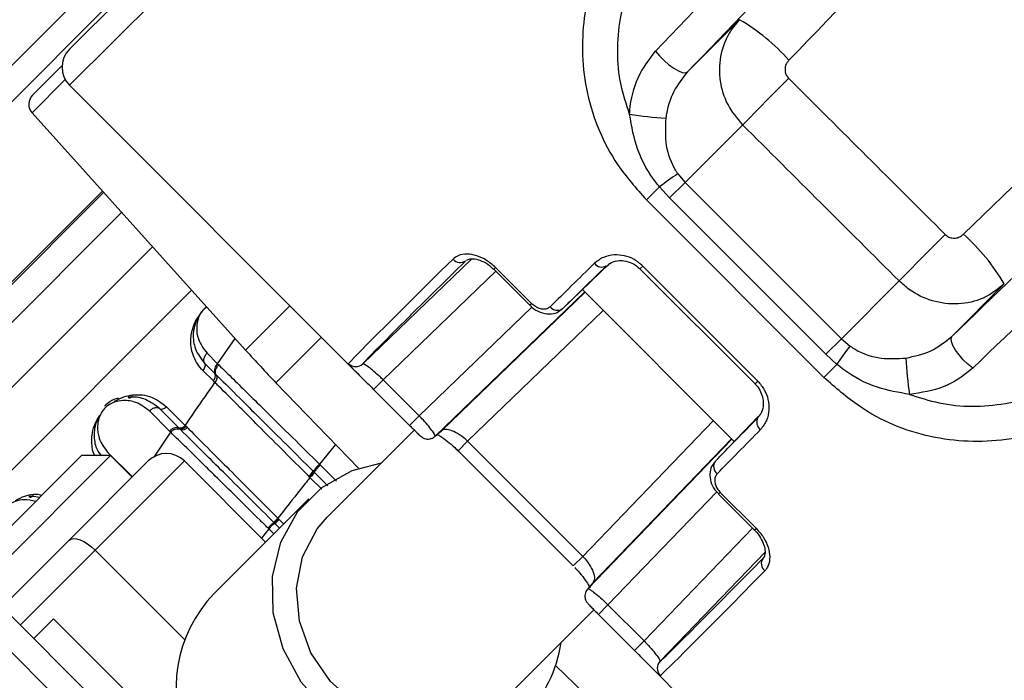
# Paper-space layout 'In-Ground Anchor' of a CAD drawing. Header units: millimetres. Extents: x 1591 to 17407, y 414 to 16227.
# Tile 32 of 67: x 3679 to 3756, y 10342 to 10394. Entities that reach past the tile are written whole.
import ezdxf

# ---------------------------------------------------------------- set-up
doc = ezdxf.new("R2010")
doc.units = ezdxf.units.MM
doc.layers.add('COMPONENT_GEOMETRY', color=7, linetype='Continuous')
doc.styles.add('SLDTEXTSTYLE1', font='TXT', dxfattribs={"width": 0.75})
doc.dimstyles.new('SLDDIMSTYLE0', dxfattribs={"dimtxt": 100, "dimasz": 6.604, "dimexe": 0, "dimexo": 0.0625, "dimgap": 25, "dimtad": 0, "dimtih": 1, "dimtoh": 1, "dimdec": 0, "dimlfac": 0.5, "dimrnd": 1e-09, "dimzin": 12, "dimdsep": 46, "dimtxsty": 'SLDTEXTSTYLE1', "dimsah": 1, "dimcen": 0.09, "dimadec": 0, "dimazin": 3, "dimtfac": 1, "dimtdec": 0, "dimtofl": 0, "dimtmove": 0, "dimatfit": 3, "dimfxl": 1, "dimfrac": 2, "dimtolj": 1, "dimtzin": 12, "dimarcsym": 0})

# ---------------------------------------------------------------- blocks, each defined once
blk = doc.blocks.new('_D_13')
at = {"layer": 'COMPONENT_GEOMETRY', "color": 7, "ltscale": 2}
for p, q in [((8879.101, 12946.127), (8879.101, 8407.682)), ((3365.77, 10201.361), (3365.77, 8407.682)), ((3365.77, 8414.032), (5974.658, 8414.032)), ((8879.101, 8414.032), (6270.213, 8414.032))]:
    blk.add_line(p, q, dxfattribs=at)
for points in [[(3365.77, 8414.032), (3372.374, 8413.016), (3372.374, 8415.048)], [(8879.101, 8414.032), (8872.497, 8415.048), (8872.497, 8413.016)]]:
    blk.add_solid(points, dxfattribs=at)
at = {"layer": 'COMPONENT_GEOMETRY', "color": 7, "ltscale": 2, "insert": (5974.658, 8463.564), "char_height": 100, "attachment_point": 1, "style": 'SLDTEXTSTYLE1'}
blk.add_mtext('2757', dxfattribs=at)

psp = doc.layouts.new('In-Ground Anchor')

# ---------------------------------------------------------------- linework, layer by layer
at = {"color": 7, "linetype": 'Continuous', "lineweight": 25, "ltscale": 2}
for p, q in [((3730.042, 10439.166), (3682.768, 10391.892)), ((3663.894, 10376.27), (3723.868, 10436.245)), ((3724.798, 10434.347), (3664.824, 10374.372)), ((3735.335, 10394.207), (3731.24, 10390.112)), ((3679.863, 10388.28), (3682.186, 10390.603)), ((3682.768, 10389.064), (3705.386, 10366.446)), ((3679.827, 10386.903), (3696.584, 10368.292)), ((3735.577, 10385.965), (3731.063, 10381.451)), ((3730.489, 10382.129), (3731.063, 10381.451)), ((3729.839, 10380.227), (3731.063, 10381.451)), ((3731.063, 10381.451), (3743.32, 10369.193)), ((3685.346, 10380.774), (3661.251, 10356.679)), ((3729.045, 10381.102), (3728.025, 10380.082)), ((3729.839, 10380.227), (3729.045, 10381.102)), ((3741.952, 10366.156), (3728.025, 10380.082)), ((3742.097, 10367.969), (3729.839, 10380.227)), ((3714.299, 10375.439), (3705.78, 10367.229)), ((3725.139, 10375.103), (3721.446, 10371.546)), ((3716.044, 10374.64), (3718.873, 10371.811)), ((3719.009, 10371.948), (3716.18, 10374.777)), ((3727.514, 10374.674), (3736.543, 10365.645)), ((3727.734, 10374.893), (3736.763, 10365.865)), ((3747.853, 10373.726), (3743.32, 10369.193)), ((3711.448, 10361.547), (3723.187, 10372.861)), ((3723.003, 10373.045), (3734.914, 10361.133)), ((3756.096, 10373.485), (3751.982, 10369.37)), ((3718.873, 10371.811), (3718.873, 10371.812)), ((3742.097, 10367.969), (3743.32, 10369.193)), ((3743.32, 10369.193), (3743.999, 10368.62)), ((3693.562, 10368.051), (3694.385, 10367.227)), ((3742.971, 10367.175), (3742.097, 10367.969)), ((3694.03, 10365.909), (3693.227, 10366.712)), ((3693.366, 10367.27), (3694.178, 10366.458)), ((3694.385, 10367.227), (3694.477, 10367.137)), ((3742.971, 10367.175), (3741.952, 10366.156)), ((3694.178, 10365.761), (3694.03, 10365.909)), ((3694.178, 10366.458), (3694.266, 10366.37)), ((3707.37, 10365.967), (3706.621, 10365.217)), ((3710.199, 10363.138), (3707.37, 10365.967)), ((3698.965, 10365.74), (3705.441, 10359.033)), ((3706.621, 10365.217), (3709.45, 10362.388)), ((3690.611, 10361.95), (3689.036, 10363.525)), ((3691.305, 10362.233), (3689.817, 10363.721)), ((3690.375, 10363.86), (3691.847, 10362.388)), ((3710.199, 10363.138), (3709.45, 10362.388)), ((3736.799, 10363.089), (3733.415, 10359.577)), ((3690.708, 10361.854), (3690.611, 10361.95)), ((3691.37, 10362.168), (3691.305, 10362.233)), ((3691.464, 10362.074), (3691.37, 10362.168)), ((3691.847, 10362.388), (3691.909, 10362.325)), ((3691.909, 10362.325), (3692.001, 10362.233)), ((3709.868, 10362.084), (3702.986, 10355.202)), ((3713.995, 10361.154), (3723.023, 10352.125)), ((3723.417, 10349.578), (3734.73, 10361.317)), ((3713.245, 10360.404), (3722.274, 10351.375)), ((3669.802, 10346.116), (3683.716, 10360.03)), ((3671.005, 10345.056), (3685.979, 10360.03)), ((3682.73, 10353.388), (3688.948, 10359.606)), ((3685.979, 10360.03), (3683.716, 10360.03)), ((3691.777, 10359.606), (3684.782, 10352.61)), ((3687.676, 10358.333), (3685.979, 10360.03)), ((3691.777, 10359.606), (3698.141, 10353.242)), ((3702.386, 10359.346), (3702.445, 10359.287)), ((3701.593, 10358.349), (3701.536, 10358.406)), ((3701.632, 10358.31), (3701.593, 10358.349)), ((3701.889, 10358.799), (3701.947, 10358.74)), ((3701.947, 10358.741), (3701.988, 10358.7)), ((3701.544, 10356.645), (3694.09, 10349.191)), ((3733.681, 10357.003), (3736.51, 10354.174)), ((3733.681, 10357.003), (3733.681, 10357.003)), ((3733.818, 10357.14), (3736.647, 10354.311)), ((3699.112, 10355.12), (3699.155, 10355.078)), ((3699.155, 10355.078), (3699.217, 10355.015)), ((3698.397, 10354.291), (3698.333, 10354.355)), ((3698.813, 10354.776), (3698.771, 10354.818)), ((3698.876, 10354.713), (3698.813, 10354.776)), ((3699.244, 10354.345), (3698.876, 10354.713)), ((3677.493, 10348.151), (3682.73, 10353.388)), ((3737.32, 10352.442), (3729.098, 10343.911)), ((3710.162, 10315.482), (3677.352, 10348.292)), ((3725.008, 10348.33), (3724.258, 10347.58)), ((3725.008, 10348.33), (3727.836, 10345.501)), ((3681.524, 10347.231), (3679.968, 10345.676)), ((3681.524, 10347.231), (3709.101, 10319.654)), ((3717.072, 10341.116), (3723.898, 10347.943)), ((3727.087, 10344.751), (3724.258, 10347.58)), ((3727.836, 10345.501), (3727.087, 10344.751)), ((3720.902, 10343.572), (3727.609, 10337.095)), ((3728.315, 10343.516), (3750.933, 10320.899))]:
    psp.add_line(p, q, dxfattribs=at)
at = {"color": 8, "linetype": 'Continuous', "lineweight": 25, "ltscale": 2}
for p, q in [((3682.768, 10389.064), (3731.793, 10438.089)), ((3682.433, 10389.509), (3679.827, 10386.903)), ((3685.346, 10380.773), (3661.252, 10356.679)), ((3661.363, 10356.587), (3685.443, 10380.666)), ((3686.856, 10379.096), (3662.997, 10355.237)), ((3689.276, 10376.409), (3665.774, 10352.908)), ((3707.37, 10365.967), (3716.204, 10374.48)), ((3716.044, 10374.64), (3716.18, 10374.777)), ((3727.514, 10374.674), (3727.734, 10374.893)), ((3692.341, 10373.005), (3669.262, 10349.926)), ((3723.214, 10372.833), (3711.943, 10361.971)), ((3718.873, 10371.812), (3719.009, 10371.948)), ((3696.584, 10368.292), (3700.062, 10371.77)), ((3719.042, 10371.66), (3710.199, 10363.138)), ((3713.995, 10361.154), (3724.637, 10371.41)), ((3694.385, 10367.227), (3695.769, 10369.198)), ((3702.528, 10369.303), (3698.965, 10365.74)), ((3736.543, 10365.645), (3736.763, 10365.865)), ((3723.023, 10352.125), (3733.28, 10362.767)), ((3689.419, 10359.917), (3690.708, 10361.854)), ((3713.995, 10361.154), (3713.245, 10360.404)), ((3734.703, 10361.344), (3723.841, 10350.074)), ((3703.635, 10360.904), (3702.386, 10359.346)), ((3685.784, 10360.272), (3687.699, 10358.357)), ((3702.555, 10357.386), (3701.632, 10358.31)), ((3701.988, 10358.7), (3703.04, 10357.647)), ((3733.545, 10357.188), (3725.008, 10348.33)), ((3733.681, 10357.003), (3733.818, 10357.14)), ((3699.217, 10355.015), (3699.566, 10354.667)), ((3698.397, 10354.291), (3697.827, 10353.555)), ((3698.794, 10353.895), (3698.397, 10354.291)), ((3727.836, 10345.501), (3736.35, 10354.334)), ((3736.647, 10354.311), (3736.51, 10354.174)), ((3684.782, 10352.61), (3678.908, 10346.736)), ((3684.782, 10352.61), (3691.804, 10345.588)), ((3723.023, 10352.125), (3722.274, 10351.375)), ((3710.162, 10312.654), (3674.523, 10348.292))]:
    psp.add_line(p, q, dxfattribs=at)
at = {"color": 7, "linetype": 'Continuous', "lineweight": 25, "ltscale": 2, "flags": 128}
for points in [[(3752.893, 10377.382), (3755.973, 10380.359), (3759.049, 10383.332), (3762.121, 10386.3), (3765.189, 10389.264), (3768.251, 10392.222), (3771.308, 10395.174), (3774.358, 10398.12), (3777.402, 10401.059)], [(3728.747, 10391.747), (3729.053, 10391.374), (3729.408, 10391.01), (3729.789, 10390.678), (3730.17, 10390.4), (3730.528, 10390.194), (3730.838, 10390.073), (3731.081, 10390.045), (3731.24, 10390.112)], [(3739.179, 10389.598), (3738.599, 10389.016), (3738.027, 10388.442), (3737.479, 10387.891), (3736.97, 10387.378), (3736.514, 10386.918), (3736.123, 10386.522), (3735.808, 10386.202), (3735.577, 10385.965)], [(3751.459, 10377.362), (3750.877, 10376.779), (3750.305, 10376.204), (3749.757, 10375.653), (3749.247, 10375.14), (3748.791, 10374.679), (3748.4, 10374.283), (3748.084, 10373.962), (3747.853, 10373.726)], [(3753.616, 10366.878), (3753.244, 10367.184), (3752.88, 10367.539), (3752.548, 10367.919), (3752.27, 10368.301), (3752.063, 10368.658), (3751.942, 10368.968), (3751.915, 10369.211), (3751.982, 10369.37)], [(3687.359, 10364.597), (3687.411, 10364.569), (3687.465, 10364.557), (3687.518, 10364.559), (3687.568, 10364.577), (3687.615, 10364.609), (3687.658, 10364.655), (3687.693, 10364.713), (3687.721, 10364.781)], [(3718.514, 10339.674), (3716.352, 10338.045), (3713.792, 10337.051), (3710.996, 10336.755), (3708.139, 10337.176), (3705.401, 10338.287), (3702.954, 10340.018), (3700.951, 10342.261), (3699.518, 10344.875), (3698.746, 10347.694), (3698.683, 10350.543), (3699.333, 10353.242), (3700.655, 10355.622), (3702.566, 10357.533), (3704.946, 10358.855), (3707.238, 10359.454)], [(3679.581, 10356.818), (3679.633, 10356.791), (3679.687, 10356.779), (3679.739, 10356.781), (3679.79, 10356.799), (3679.837, 10356.831), (3679.879, 10356.877), (3679.915, 10356.935), (3679.943, 10357.003)], [(3717.072, 10341.116), (3715.103, 10339.671), (3712.759, 10338.854), (3710.212, 10338.728), (3707.651, 10339.301), (3705.267, 10340.532), (3703.236, 10342.327), (3701.709, 10344.556), (3700.798, 10347.052), (3700.573, 10349.629), (3701.048, 10352.098), (3702.19, 10354.275), (3702.986, 10355.202)], [(3682.73, 10353.388), (3682.882, 10353.485), (3683.082, 10353.524), (3683.323, 10353.503), (3683.595, 10353.424), (3683.889, 10353.289), (3684.192, 10353.103), (3684.493, 10352.874), (3684.782, 10352.61)], [(3723.417, 10349.578), (3723.32, 10349.457), (3723.274, 10349.375)]]:
    psp.add_lwpolyline(points, dxfattribs=at)
at = {"color": 7, "linetype": 'Continuous', "lineweight": 25, "ltscale": 4}
for centre, radius, start, end in [((3565.77, 10203.901), 200, 65.6403, 24.3597), ((3565.77, 10203.901), 196, 66.0814, 23.9186), ((3727.232, 10380.416), 15.995, 41.57548, 59.56367), ((3684.182, 10390.478), 2, 135, 225), ((3680.57, 10387.572), 1, 135, 222), ((3731.104, 10416.019), 29.562, 261.4279, 266.97746), ((3780.943, 10309.661), 88.302, 124.84601, 125.99626), ((3742.287, 10365.4), 16.001, 30.34798, 48.48709), ((3713.423, 10375.896), 0.732, 219.07886, 306.53753), ((3724.524, 10375.518), 0.708, 215.52855, 299.70763), ((3721.04, 10372.142), 0.721, 217.73853, 304.28797), ((3770.899, 10435.205), 100, 222, 224), ((3671.53, 10419.073), 88.302, 324.00374, 325.15399), ((3777.888, 10369.234), 29.562, 183.02254, 188.5721), ((3694.808, 10366.701), 0.675, 128.77659, 201.05876), ((3705.225, 10367.804), 0.8, 224.9903, 314.0225), ((3693.728, 10366.285), 0.482, 308.77812, 21.0571), ((3737.387, 10362.654), 0.708, 150.29237, 234.47145), ((3691.24, 10361.436), 0.677, 70.61829, 141.78938), ((3691.468, 10362.689), 0.484, 250.32941, 321.5612), ((3691.621, 10362.531), 0.483, 251.03947, 321.88475), ((3710.892, 10362.121), 0.799, 290.29356, 314.07173), ((3690.363, 10358.192), 2, 45, 135), ((3705.651, 10355.878), 4.763, 133.28302, 142.18479), ((3734.011, 10359.17), 0.721, 145.71203, 232.26147), ((3395.358, 10033.488), 416, 38.64351, 51.35649), ((3699.432, 10360.646), 3.074, 313.20127, 323.0515), ((3699.283, 10360.811), 3.431, 313.21163, 322.03658), ((3395.358, 10033.488), 414, 38.64351, 51.35649), ((3697.513, 10356.579), 2.165, 305.53767, 317.62195), ((3697.612, 10356.489), 2.18, 305.43265, 317.43268), ((3700.644, 10352.227), 3.051, 125.42776, 137.43376), ((3565.77, 10203.901), 150, 91.69334, 358.30666), ((3565.77, 10203.901), 149.823, 91.6649, 358.3351), ((3737.766, 10351.554), 0.732, 143.46247, 230.92114), ((3565.77, 10203.901), 147.824, 92.38945, 357.61055), ((3701.835, 10341.795), 10.709, 136.32119, 204.75267), ((3711.337, 10346.755), 10.082, 315.38559, 352.09466), ((3729.674, 10343.355), 0.8, 135.9775, 225.0097)]:
    psp.add_arc(centre, radius, start, end, dxfattribs=at)
for centre, major_axis, ratio, start_param, end_param in [((3719.449, 10373.241), (229.702, 237.176), 0.005499, 4.792789, 4.896869), ((6969.489, 7014.104), (13171.199, -13164.513), 0.005761, 1.823372, 1.824333), ((6966.145, 7010.76), (13167.795, -13167.795), 0.005673, 1.823373, 1.824335), ((3744.873, 10406.154), (40.238, 38.958), 0.005875, 2.485281, 3.100991), ((3745.43, 10405.579), (39.673, 38.392), 0.00596, 2.485284, 3.100994), ((3750.53, 10400.498), (40.238, 38.958), 0.005875, 2.28677, 2.408723), ((3751.087, 10399.923), (39.673, 38.392), 0.00596, 2.286773, 2.408726), ((3761.792, 10389.217), (38.392, 39.673), 0.00596, 3.874459, 3.996412), ((3751.087, 10399.923), (39.673, 38.392), 0.00596, 3.177552, 3.299505), ((3762.367, 10388.661), (38.958, 40.238), 0.005875, 3.874462, 3.996415), ((3767.449, 10383.56), (38.392, 39.673), 0.00596, 3.182191, 3.797901), ((3768.024, 10383.004), (38.958, 40.238), 0.005875, 3.182194, 3.797904), ((3761.792, 10389.217), (38.392, 39.673), 0.00596, 2.983681, 3.105634)]:
    psp.add_ellipse(centre, major_axis=major_axis, ratio=ratio, start_param=start_param, end_param=end_param, dxfattribs=at)
at = {"color": 7, "linetype": 'Continuous', "lineweight": 25, "ltscale": 2}
for points, knots in [([(3728.747, 10391.747), (3735.137, 10398.424), (3745.601, 10409.359), (3756.072, 10420.309), (3760.148, 10424.572)], [0, 0, 0, 0, 0.6106729, 1, 1, 1, 1]), ([(3762.72, 10422.771), (3758.637, 10418.534), (3748.138, 10407.643), (3737.649, 10396.762), (3731.24, 10390.112)], [0, 0, 0, 0, 0.388948, 1, 1, 1, 1]), ([(3730.718, 10409.601), (3729.678, 10408.259), (3727.6, 10405.578), (3724.721, 10400.575), (3722.818, 10394.814), (3723.034, 10388.434), (3725.059, 10383.433), (3727.23, 10380.98), (3728.025, 10380.082)], [0, 0, 0, 0, 0.1516873, 0.3031717, 0.5264864, 0.7117274, 0.8944425, 1, 1, 1, 1]), ([(3726.698, 10386.787), (3726.449, 10387.557), (3725.659, 10390.007), (3725.737, 10394.769), (3727.596, 10399.876), (3730.317, 10404.363), (3732.243, 10406.782), (3733.207, 10407.993)], [0, 0, 0, 0, 0.103954, 0.330894, 0.610164, 0.804938, 1, 1, 1, 1]), ([(3751.982, 10369.37), (3758.631, 10375.78), (3769.513, 10386.269), (3780.404, 10396.767), (3784.64, 10400.85)], [0, 0, 0, 0, 0.611052, 1, 1, 1, 1]), ([(3786.442, 10398.279), (3782.179, 10394.202), (3771.229, 10383.731), (3760.294, 10373.268), (3753.616, 10366.878)], [0, 0, 0, 0, 0.3893271, 1, 1, 1, 1]), ([(3735.577, 10385.965), (3735.155, 10386.473), (3734.313, 10387.485), (3733.734, 10389.392), (3733.758, 10391.34), (3734.344, 10393.017), (3735.044, 10393.858), (3735.335, 10394.207)], [0, 0, 0, 0, 0.211533, 0.421691, 0.632632, 0.847909, 1, 1, 1, 1]), ([(3726.698, 10386.787), (3726.706, 10386.894), (3726.78, 10387.877), (3727.212, 10389.736), (3728.24, 10391.082), (3728.747, 10391.747)], [0, 0, 0, 0, 0.058801, 0.535726, 1, 1, 1, 1]), ([(3739.198, 10391.03), (3739.144, 10390.968), (3739.017, 10390.817), (3738.902, 10390.522), (3738.883, 10390.183), (3738.969, 10389.855), (3739.109, 10389.684), (3739.179, 10389.598)], [0, 0, 0, 0, 0.155524, 0.37418, 0.585499, 0.793015, 1, 1, 1, 1]), ([(3731.24, 10390.112), (3730.851, 10389.622), (3730.07, 10388.636), (3729.661, 10387.289), (3729.556, 10386.575), (3729.545, 10386.497)], [0, 0, 0, 0, 0.469248, 0.94262, 1, 1, 1, 1]), ([(3729.045, 10381.102), (3728.969, 10381.194), (3728.264, 10382.061), (3727.209, 10383.909), (3726.866, 10385.839), (3726.698, 10386.787)], [0, 0, 0, 0, 0.057556, 0.537549, 1, 1, 1, 1]), ([(3729.545, 10386.497), (3729.507, 10385.774), (3729.431, 10384.35), (3729.955, 10382.965), (3730.382, 10382.284), (3730.441, 10382.199), (3730.489, 10382.129)], [0, 0, 0, 0, 0.473405, 0.931564, 0.944588, 1, 1, 1, 1]), ([(3751.459, 10377.362), (3751.501, 10377.324), (3751.629, 10377.21), (3751.9, 10377.09), (3752.254, 10377.064), (3752.61, 10377.156), (3752.798, 10377.307), (3752.893, 10377.382)], [0, 0, 0, 0, 0.108679, 0.32322, 0.545587, 0.772499, 1, 1, 1, 1]), ([(3716.18, 10374.777), (3715.952, 10374.977), (3715.494, 10375.377), (3714.698, 10375.733), (3713.924, 10375.863), (3713.275, 10375.759), (3712.984, 10375.534), (3712.855, 10375.435)], [0, 0, 0, 0, 0.199746, 0.399857, 0.60703, 0.82655, 1, 1, 1, 1]), ([(3713.907, 10375.315), (3713.955, 10375.362), (3714.049, 10375.452), (3714.528, 10375.478), (3715.109, 10375.31), (3715.651, 10375.014), (3715.932, 10374.73), (3716.033, 10374.628)], [0, 0, 0, 0, 0.239048, 0.463209, 0.666586, 0.879854, 1, 1, 1, 1]), ([(3727.734, 10374.893), (3727.516, 10375.078), (3727.08, 10375.446), (3726.281, 10375.731), (3725.447, 10375.798), (3724.605, 10375.617), (3724.171, 10375.28), (3723.947, 10375.106)], [0, 0, 0, 0, 0.178375, 0.356815, 0.547912, 0.766995, 1, 1, 1, 1]), ([(3724.943, 10374.897), (3725.08, 10375.022), (3725.355, 10375.273), (3726.04, 10375.357), (3726.699, 10375.22), (3727.203, 10374.97), (3727.424, 10374.741), (3727.502, 10374.661)], [0, 0, 0, 0, 0.262976, 0.529339, 0.738408, 0.908128, 1, 1, 1, 1]), ([(3756.096, 10373.485), (3755.57, 10373.074), (3754.513, 10372.25), (3752.484, 10371.812), (3750.444, 10372.056), (3748.866, 10372.809), (3748.109, 10373.494), (3747.853, 10373.726)], [0, 0, 0, 0, 0.222814, 0.447153, 0.670376, 0.888765, 1, 1, 1, 1]), ([(3720.47, 10371.7), (3720.406, 10371.65), (3720.268, 10371.542), (3719.977, 10371.489), (3719.643, 10371.54), (3719.303, 10371.691), (3719.107, 10371.862), (3719.009, 10371.948)], [0, 0, 0, 0, 0.183027, 0.400051, 0.604406, 0.802385, 1, 1, 1, 1]), ([(3693.537, 10371.676), (3693.471, 10371.625), (3693.238, 10371.448), (3692.923, 10371.024), (3692.589, 10370.365), (3692.413, 10369.433), (3692.578, 10368.286), (3693.09, 10367.626), (3693.366, 10367.27)], [0, 0, 0, 0, 0.041145, 0.143066, 0.249866, 0.424135, 0.689599, 1, 1, 1, 1]), ([(3718.885, 10371.824), (3718.941, 10371.762), (3719.165, 10371.515), (3719.703, 10371.225), (3720.387, 10371.089), (3721.017, 10371.205), (3721.305, 10371.443), (3721.438, 10371.552)], [0, 0, 0, 0, 0.082151, 0.328988, 0.59348, 0.813638, 1, 1, 1, 1]), ([(3748.656, 10364.828), (3749.426, 10364.58), (3751.877, 10363.789), (3756.638, 10363.868), (3761.745, 10365.727), (3766.233, 10368.447), (3768.652, 10370.373), (3769.862, 10371.337)], [0, 0, 0, 0, 0.103954, 0.330894, 0.610164, 0.804938, 1, 1, 1, 1]), ([(3693.227, 10366.712), (3693.194, 10366.746), (3692.857, 10367.092), (3692.399, 10367.868), (3692.206, 10369.06), (3692.448, 10370.097), (3692.707, 10370.702), (3692.889, 10370.924), (3692.903, 10370.941)], [0, 0, 0, 0, 0.034089, 0.345996, 0.646826, 0.854082, 0.988685, 1, 1, 1, 1]), ([(3748.367, 10367.676), (3749.043, 10367.82), (3750.4, 10368.109), (3751.453, 10368.949), (3751.982, 10369.37)], [0, 0, 0, 0, 0.498505, 1, 1, 1, 1]), ([(3771.471, 10368.849), (3770.129, 10367.809), (3767.448, 10365.73), (3762.445, 10362.851), (3756.684, 10360.949), (3750.304, 10361.164), (3745.303, 10363.189), (3742.85, 10365.361), (3741.952, 10366.156)], [0, 0, 0, 0, 0.1516873, 0.3031717, 0.5264864, 0.7117274, 0.8944425, 1, 1, 1, 1]), ([(3743.999, 10368.62), (3744.132, 10368.531), (3744.865, 10368.044), (3746.357, 10367.557), (3747.721, 10367.637), (3748.367, 10367.676)], [0, 0, 0, 0, 0.1052637, 0.5760805, 1, 1, 1, 1]), ([(3693.366, 10367.27), (3693.349, 10367.304), (3693.303, 10367.398), (3693.301, 10367.595), (3693.383, 10367.84), (3693.502, 10367.98), (3693.562, 10368.051)], [0, 0, 0, 0, 0.161098, 0.440726, 0.720358, 1, 1, 1, 1]), ([(3693.366, 10367.27), (3693.384, 10367.23), (3693.419, 10367.151), (3693.403, 10367.001), (3693.342, 10366.846), (3693.265, 10366.757), (3693.227, 10366.712)], [0, 0, 0, 0, 0.249986, 0.500009, 0.750006, 1, 1, 1, 1]), ([(3694.266, 10366.37), (3694.251, 10366.403), (3694.208, 10366.494), (3694.21, 10366.686), (3694.297, 10366.927), (3694.417, 10367.067), (3694.477, 10367.136)], [0, 0, 0, 0, 0.161013, 0.440655, 0.720336, 1, 1, 1, 1]), ([(3694.477, 10367.137), (3695.235, 10366.393), (3696.387, 10365.263), (3699.014, 10362.676), (3700.95, 10360.764), (3702.386, 10359.346)], [0, 0, 0, 0, 0.331864, 0.504238, 1, 1, 1, 1]), ([(3704.932, 10366.91), (3704.985, 10366.854), (3705.141, 10366.687), (3705.624, 10366.209), (3706.173, 10365.665), (3706.511, 10365.327), (3706.621, 10365.217)], [0, 0, 0, 0, 0.1764422, 0.5191888, 0.8446082, 1, 1, 1, 1]), ([(3707.37, 10365.967), (3707.291, 10366.044), (3707.045, 10366.283), (3706.623, 10366.657), (3706.192, 10366.998), (3705.875, 10367.213), (3705.812, 10367.224), (3705.78, 10367.229)], [0, 0, 0, 0, 0.100512, 0.312208, 0.537639, 0.768475, 1, 1, 1, 1]), ([(3748.656, 10364.828), (3747.81, 10364.972), (3745.984, 10365.284), (3744.104, 10366.273), (3743.149, 10367.034), (3742.971, 10367.175)], [0, 0, 0, 0, 0.413144, 0.890817, 1, 1, 1, 1]), ([(3753.616, 10366.878), (3753.017, 10366.404), (3752.318, 10365.851), (3750.639, 10365.118), (3749.582, 10364.964), (3748.656, 10364.828)], [0, 0, 0, 0, 0.4256654, 0.4970348, 1, 1, 1, 1]), ([(3694.267, 10366.37), (3694.288, 10366.326), (3694.33, 10366.24), (3694.327, 10366.077), (3694.279, 10365.909), (3694.212, 10365.811), (3694.178, 10365.761)], [0, 0, 0, 0, 0.25005, 0.500078, 0.750037, 1, 1, 1, 1]), ([(3694.267, 10366.37), (3694.383, 10366.254), (3695.018, 10365.625), (3696.18, 10364.472), (3698.545, 10362.123), (3700.499, 10360.181), (3701.889, 10358.799)], [0, 0, 0, 0, 0.055685, 0.303138, 0.504231, 1, 1, 1, 1]), ([(3736.763, 10365.865), (3736.947, 10365.647), (3737.315, 10365.21), (3737.601, 10364.411), (3737.667, 10363.578), (3737.487, 10362.735), (3737.149, 10362.301), (3736.976, 10362.077)], [0, 0, 0, 0, 0.178375, 0.356815, 0.547912, 0.766995, 1, 1, 1, 1]), ([(3691.847, 10362.388), (3692.107, 10362.767), (3692.88, 10363.895), (3693.66, 10365.017), (3694.178, 10365.761)], [0, 0, 0, 0, 0.336529, 1, 1, 1, 1]), ([(3701.536, 10358.406), (3701.432, 10358.51), (3700.076, 10359.866), (3698.186, 10361.755), (3695.976, 10363.964), (3694.87, 10365.07), (3694.272, 10365.668), (3694.178, 10365.761)], [0, 0, 0, 0, 0.038421, 0.501138, 0.704056, 0.953619, 1, 1, 1, 1]), ([(3736.541, 10365.642), (3736.549, 10365.636), (3736.706, 10365.506), (3736.936, 10365.151), (3737.162, 10364.598), (3737.214, 10363.98), (3737.092, 10363.396), (3736.864, 10363.15), (3736.755, 10363.031)], [0, 0, 0, 0, 0.008212, 0.166541, 0.333566, 0.531399, 0.774804, 1, 1, 1, 1]), ([(3689.036, 10363.525), (3688.706, 10363.781), (3688.116, 10364.239), (3687.122, 10364.391), (3686.366, 10364.266), (3685.863, 10364.027), (3685.511, 10363.738), (3685.239, 10363.374), (3685.033, 10362.891), (3684.926, 10362.191), (3685.061, 10361.214), (3685.514, 10360.624), (3685.784, 10360.272)], [0, 0, 0, 0, 0.181551, 0.323795, 0.408852, 0.462297, 0.504185, 0.545984, 0.600558, 0.677304, 0.807905, 1, 1, 1, 1]), ([(3686.592, 10364.536), (3686.364, 10364.46), (3685.973, 10364.328), (3685.644, 10364.033), (3685.507, 10363.91)], [0, 0, 0, 0, 0.582959, 1, 1, 1, 1]), ([(3686.298, 10364.289), (3686.545, 10364.418), (3687.027, 10364.67), (3687.494, 10364.745), (3687.721, 10364.781)], [0, 0, 0, 0, 0.511869, 1, 1, 1, 1]), ([(3689.817, 10363.721), (3689.473, 10363.989), (3688.838, 10364.485), (3687.923, 10364.641), (3687.435, 10364.602), (3687.359, 10364.597)], [0, 0, 0, 0, 0.500692, 0.922782, 1, 1, 1, 1]), ([(3687.721, 10364.781), (3687.727, 10364.782), (3688.26, 10364.841), (3689.271, 10364.721), (3690.007, 10364.147), (3690.375, 10363.86)], [0, 0, 0, 0, 0.005036, 0.5036, 1, 1, 1, 1]), ([(3689.817, 10363.721), (3689.783, 10363.738), (3689.689, 10363.784), (3689.492, 10363.786), (3689.247, 10363.704), (3689.107, 10363.585), (3689.036, 10363.525)], [0, 0, 0, 0, 0.161103, 0.440723, 0.720357, 1, 1, 1, 1]), ([(3689.817, 10363.721), (3689.857, 10363.703), (3689.936, 10363.668), (3690.086, 10363.684), (3690.241, 10363.745), (3690.33, 10363.822), (3690.375, 10363.86)], [0, 0, 0, 0, 0.249986, 0.500009, 0.750006, 1, 1, 1, 1]), ([(3685.127, 10363.184), (3685.093, 10363.125), (3684.926, 10362.836), (3684.672, 10362.099), (3684.686, 10361.295), (3684.867, 10360.53), (3685.107, 10360.213), (3685.245, 10360.03)], [0, 0, 0, 0, 0.050247, 0.244093, 0.605316, 0.772769, 1, 1, 1, 1]), ([(3711.448, 10361.547), (3711.448, 10361.584), (3711.448, 10361.657), (3711.226, 10361.986), (3710.869, 10362.423), (3710.499, 10362.831), (3710.27, 10363.066), (3710.199, 10363.138)], [0, 0, 0, 0, 0.2297509, 0.4619818, 0.6890038, 0.9044929, 1, 1, 1, 1]), ([(3691.37, 10362.168), (3691.337, 10362.183), (3691.249, 10362.224), (3691.059, 10362.219), (3690.821, 10362.13), (3690.681, 10362.01), (3690.611, 10361.95)], [0, 0, 0, 0, 0.161192, 0.440798, 0.720407, 1, 1, 1, 1]), ([(3691.37, 10362.168), (3691.407, 10362.153), (3691.481, 10362.123), (3691.626, 10362.143), (3691.777, 10362.209), (3691.865, 10362.286), (3691.909, 10362.325)], [0, 0, 0, 0, 0.250027, 0.499987, 0.750015, 1, 1, 1, 1]), ([(3698.771, 10354.818), (3698.634, 10354.954), (3697.291, 10356.29), (3695.405, 10358.163), (3693.118, 10360.435), (3692.065, 10361.478), (3691.464, 10362.074)], [0, 0, 0, 0, 0.051672, 0.505067, 0.717511, 1, 1, 1, 1]), ([(3692.001, 10362.233), (3692.043, 10362.191), (3692.606, 10361.628), (3693.671, 10360.563), (3695.953, 10358.28), (3697.807, 10356.425), (3699.112, 10355.12)], [0, 0, 0, 0, 0.021195, 0.282969, 0.495587, 1, 1, 1, 1]), ([(3709.45, 10362.388), (3709.492, 10362.346), (3709.631, 10362.207), (3709.783, 10362.056), (3709.862, 10361.98), (3709.866, 10361.976)], [0, 0, 0, 0, 0.294876, 0.964291, 1, 1, 1, 1]), ([(3709.866, 10361.976), (3709.924, 10361.919), (3710.084, 10361.761), (3710.243, 10361.613), (3710.35, 10361.519), (3710.471, 10361.434), (3710.625, 10361.359), (3710.822, 10361.316), (3711.021, 10361.315), (3711.132, 10361.367), (3711.166, 10361.383)], [0, 0, 0, 0, 0.139699, 0.383885, 0.548363, 0.637248, 0.712295, 0.816348, 0.943631, 1, 1, 1, 1]), ([(3713.995, 10361.154), (3713.962, 10361.185), (3713.797, 10361.345), (3713.578, 10361.519), (3713.188, 10361.783), (3712.727, 10362.01), (3712.219, 10362.114), (3712.036, 10362.019), (3711.943, 10361.971)], [0, 0, 0, 0, 0.0375504, 0.1925367, 0.2353016, 0.4739788, 0.735498, 1, 1, 1, 1]), ([(3698.333, 10354.355), (3698.135, 10354.55), (3697.222, 10355.45), (3695.823, 10356.829), (3694.329, 10358.299), (3692.621, 10359.978), (3691.52, 10361.058), (3690.708, 10361.854)], [0, 0, 0, 0, 0.07106, 0.328707, 0.508594, 0.637825, 1, 1, 1, 1]), ([(3711.613, 10361.688), (3711.69, 10361.646), (3711.893, 10361.537), (3712.382, 10361.184), (3712.886, 10360.761), (3713.157, 10360.484), (3713.244, 10360.395)], [0, 0, 0, 0, 0.212611, 0.561271, 0.85916, 1, 1, 1, 1]), ([(3721.46, 10256.812), (3716.473, 10263.786), (3706.499, 10277.732), (3689.586, 10297.712), (3671.168, 10316.942), (3651.107, 10335.147), (3633.442, 10349.221), (3622.367, 10357.001), (3618.682, 10359.59)], [0, 0, 0, 0, 0.175926, 0.351853, 0.536803, 0.722183, 0.907563, 1, 1, 1, 1]), ([(3618.995, 10360.055), (3622.685, 10357.462), (3633.776, 10349.67), (3651.466, 10335.574), (3671.557, 10317.342), (3690.002, 10298.083), (3706.94, 10278.075), (3716.929, 10264.109), (3721.924, 10257.126)], [0, 0, 0, 0, 0.092437, 0.277818, 0.463199, 0.648153, 0.824076, 1, 1, 1, 1]), ([(3702.445, 10359.287), (3702.38, 10359.222), (3702.249, 10359.091), (3702.083, 10358.911), (3701.982, 10358.793), (3701.956, 10358.755), (3701.947, 10358.741)], [0, 0, 0, 0, 0.279611, 0.559251, 0.838836, 1, 1, 1, 1]), ([(3733.426, 10359.555), (3733.317, 10359.431), (3733.08, 10359.16), (3732.969, 10358.587), (3733.057, 10357.96), (3733.308, 10357.396), (3733.595, 10357.126), (3733.703, 10357.025)], [0, 0, 0, 0, 0.180094, 0.391748, 0.612734, 0.854378, 1, 1, 1, 1]), ([(3701.632, 10358.31), (3701.381, 10357.995), (3700.539, 10356.933), (3699.701, 10355.869), (3699.112, 10355.12)], [0, 0, 0, 0, 0.29716, 1, 1, 1, 1]), ([(3701.593, 10358.349), (3701.635, 10358.39), (3701.718, 10358.474), (3701.827, 10358.592), (3701.912, 10358.689), (3701.935, 10358.723), (3701.947, 10358.74)], [0, 0, 0, 0, 0.249994, 0.500017, 0.749979, 1, 1, 1, 1]), ([(3733.57, 10358.6), (3733.52, 10358.537), (3733.411, 10358.398), (3733.358, 10358.107), (3733.41, 10357.774), (3733.561, 10357.433), (3733.732, 10357.237), (3733.818, 10357.14)], [0, 0, 0, 0, 0.183027, 0.400051, 0.604406, 0.802385, 1, 1, 1, 1]), ([(3617.005, 10357.129), (3620.691, 10354.541), (3631.769, 10346.763), (3649.431, 10332.681), (3669.477, 10314.456), (3687.736, 10295.329), (3704.375, 10275.608), (3714.124, 10261.96), (3718.998, 10255.135)], [0, 0, 0, 0, 0.09315, 0.279968, 0.466787, 0.653164, 0.826582, 1, 1, 1, 1]), ([(3678.52, 10356.511), (3678.767, 10356.64), (3679.249, 10356.892), (3679.716, 10356.967), (3679.943, 10357.003)], [0, 0, 0, 0, 0.511869, 1, 1, 1, 1]), ([(3680.418, 10356.732), (3680.221, 10356.784), (3679.957, 10356.853), (3679.657, 10356.825), (3679.581, 10356.818)], [0, 0, 0, 0, 0.746057, 1, 1, 1, 1]), ([(3717.846, 10254.347), (3712.99, 10261.147), (3703.277, 10274.749), (3686.699, 10294.401), (3668.505, 10313.46), (3648.529, 10331.619), (3630.929, 10345.65), (3619.889, 10353.398), (3616.216, 10355.976)], [0, 0, 0, 0, 0.173418, 0.346836, 0.533213, 0.720031, 0.906849, 1, 1, 1, 1]), ([(3698.813, 10354.776), (3698.823, 10354.781), (3698.843, 10354.791), (3698.924, 10354.859), (3699.03, 10354.957), (3699.113, 10355.038), (3699.154, 10355.078)], [0, 0, 0, 0, 0.250016, 0.499957, 0.750016, 1, 1, 1, 1]), ([(3698.813, 10354.776), (3698.805, 10354.773), (3698.783, 10354.765), (3698.689, 10354.69), (3698.527, 10354.545), (3698.397, 10354.418), (3698.332, 10354.355)], [0, 0, 0, 0, 0.161046, 0.440695, 0.720347, 1, 1, 1, 1]), ([(3736.647, 10354.311), (3736.847, 10354.082), (3737.247, 10353.624), (3737.602, 10352.829), (3737.732, 10352.055), (3737.628, 10351.405), (3737.403, 10351.114), (3737.304, 10350.985)], [0, 0, 0, 0, 0.199746, 0.399857, 0.60703, 0.82655, 1, 1, 1, 1]), ([(3736.506, 10354.17), (3736.528, 10354.151), (3736.722, 10353.98), (3737.008, 10353.567), (3737.275, 10352.99), (3737.355, 10352.462), (3737.286, 10352.116), (3737.211, 10352.042), (3737.178, 10352.009)], [0, 0, 0, 0, 0.0239388, 0.2137945, 0.4082499, 0.6108888, 0.8240343, 1, 1, 1, 1]), ([(3723.023, 10352.125), (3723.054, 10352.093), (3723.215, 10351.927), (3723.389, 10351.709), (3723.653, 10351.318), (3723.88, 10350.857), (3723.983, 10350.349), (3723.889, 10350.166), (3723.841, 10350.074)], [0, 0, 0, 0, 0.0375504, 0.1925367, 0.2353016, 0.4739788, 0.735498, 1, 1, 1, 1]), ([(3722.396, 10351.241), (3722.49, 10351.145), (3722.769, 10350.861), (3723.153, 10350.381), (3723.478, 10349.91), (3723.563, 10349.735), (3723.599, 10349.659)], [0, 0, 0, 0, 0.148769, 0.440054, 0.755847, 1, 1, 1, 1]), ([(3723.417, 10349.578), (3723.453, 10349.578), (3723.527, 10349.579), (3723.855, 10349.356), (3724.292, 10349), (3724.7, 10348.629), (3724.935, 10348.4), (3725.008, 10348.33)], [0, 0, 0, 0, 0.2297509, 0.4619818, 0.6890038, 0.9044929, 1, 1, 1, 1]), ([(3723.278, 10349.372), (3723.249, 10349.306), (3723.193, 10349.174), (3723.186, 10348.97), (3723.217, 10348.795), (3723.272, 10348.662), (3723.325, 10348.571), (3723.373, 10348.504), (3723.455, 10348.403), (3723.593, 10348.255), (3723.864, 10347.976), (3724.1, 10347.738), (3724.229, 10347.609), (3724.258, 10347.58)], [0, 0, 0, 0, 0.0802038, 0.1574398, 0.2233751, 0.2787101, 0.3222021, 0.3619476, 0.422424, 0.6211919, 0.7973343, 0.9544104, 1, 1, 1, 1]), ([(3727.836, 10345.501), (3727.913, 10345.422), (3728.152, 10345.176), (3728.526, 10344.754), (3728.868, 10344.322), (3729.083, 10344.005), (3729.093, 10343.942), (3729.098, 10343.911)], [0, 0, 0, 0, 0.100512, 0.312208, 0.537639, 0.768475, 1, 1, 1, 1]), ([(3728.639, 10343.196), (3728.625, 10343.21), (3728.494, 10343.333), (3728.073, 10343.761), (3727.535, 10344.302), (3727.196, 10344.642), (3727.087, 10344.751)], [0, 0, 0, 0, 0.048606, 0.444555, 0.820487, 1, 1, 1, 1])]:
    psp.add_open_spline(points, degree=3, knots=knots, dxfattribs=at)
at = {"color": 8, "linetype": 'Continuous', "lineweight": 25, "ltscale": 2}
for points, knots in [([(3693.524, 10371.691), (3693.447, 10371.632), (3693.262, 10371.49), (3693.018, 10371.15), (3692.81, 10370.67), (3692.704, 10369.968), (3692.839, 10368.993), (3693.292, 10368.402), (3693.562, 10368.051)], [0, 0, 0, 0, 0.056599, 0.136133, 0.23997, 0.385997, 0.634496, 1, 1, 1, 1]), ([(3704.659, 10367.238), (3704.666, 10367.213), (3704.676, 10367.176), (3704.869, 10366.976), (3704.932, 10366.91)], [0, 0, 0, 0, 0.670344, 1, 1, 1, 1]), ([(3684.754, 10360.03), (3684.734, 10360.061), (3684.613, 10360.241), (3684.509, 10360.887), (3684.484, 10361.775), (3684.788, 10362.613), (3684.987, 10362.954), (3685.03, 10363.027)], [0, 0, 0, 0, 0.040733, 0.239635, 0.68081, 0.932321, 1, 1, 1, 1]), ([(3702.445, 10359.287), (3702.586, 10359.146), (3703.011, 10358.721), (3703.436, 10358.296), (3703.72, 10358.012)], [0, 0, 0, 0, 0.332004, 1, 1, 1, 1]), ([(3680.11, 10356.424), (3679.811, 10356.498), (3679.315, 10356.619), (3678.587, 10356.486), (3678.085, 10356.249), (3677.733, 10355.96), (3677.46, 10355.595), (3677.256, 10355.113), (3677.139, 10354.412), (3677.248, 10353.932), (3677.317, 10353.631)], [0, 0, 0, 0, 0.211133, 0.350211, 0.4376, 0.506094, 0.574442, 0.663676, 0.789166, 1, 1, 1, 1]), ([(3679.943, 10357.003), (3679.949, 10357.004), (3680.189, 10357.031), (3680.403, 10356.978), (3680.612, 10356.926)], [0, 0, 0, 0, 0.022208, 1, 1, 1, 1]), ([(3729.108, 10342.789), (3729.078, 10342.802), (3729.021, 10342.825), (3728.761, 10343.078), (3728.639, 10343.196)], [0, 0, 0, 0, 0.532914, 1, 1, 1, 1])]:
    psp.add_open_spline(points, degree=3, knots=knots, dxfattribs=at)

# ---------------------------------------------------------------- dimensions: what is measured, and where the dimension line sits
at = {"layer": 'COMPONENT_GEOMETRY', "color": 7, "ltscale": 2}
dim = psp.add_linear_dim(base=(3365.77, 8414.032), p1=(8879.101, 12948.667), p2=(3365.77, 10203.901), dimstyle='SLDDIMSTYLE0', dxfattribs=at)
dim.commit()
dim.dimension.update_dxf_attribs({"geometry": '_D_13', "text_midpoint": (6122.436, 8414.032), "dimtype": 160})

doc.saveas('drawing.dxf')
